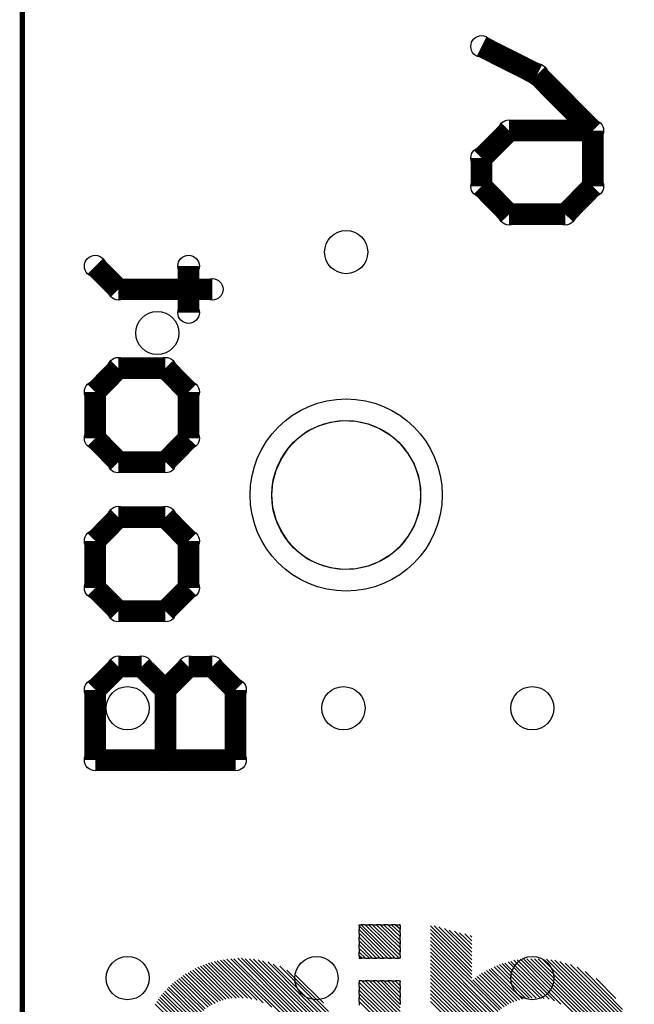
# Model space of a CAD drawing. Extents: x 0 to 23.8, y 0 to 22.7.
# Tile 9 of 14: x 2.8 to 5.7, y 15.2 to 19.8. Entities that reach past the tile are written whole.
import ezdxf

# ---------------------------------------------------------------- set-up
doc = ezdxf.new("R2010")
doc.units = 0
doc.layers.get('0').update_dxf_attribs({"linetype": 'CONTINUOUS'})
for name, color, linetype in [('XIAOESP32C3_GBO', 7, 'CONTINUOUS'), ('XIAOESP32C3_GBS', 6, 'CONTINUOUS'), ('XIAOESP32C3_TXT', 14, 'CONTINUOUS')]:
    doc.layers.add(name, color=color, linetype=linetype)

# ---------------------------------------------------------------- blocks, each defined once
blk = doc.blocks.new('ROUND_2')
blk.add_circle((0, 0), 0.0508)
blk = doc.blocks.new('ROUND_3')
blk.add_circle((0, 0), 0)
blk = doc.blocks.new('ROUND_26')
blk.add_circle((0, 0), 0.4521)
blk = doc.blocks.new('ROUND_24')
blk.add_circle((0, 0), 0.1016)
blk = doc.blocks.new('ROUND_69')
blk.add_circle((0, 0), 0.3505)

msp = doc.modelspace()

# ---------------------------------------------------------------- linework, layer by layer
at = {"layer": 'XIAOESP32C3_GBO'}
for points, const_width in [([(2.83718, 20.08886), (2.83718, 6.11886)], 0.0254), ([(5.26034, 19.52752), (4.99872, 19.6596)], 0.1016), ([(5.52196, 19.26336), (5.26034, 19.52752)], 0.1016), ([(4.99872, 19.13382), (5.12826, 19.26336)], 0.1016), ([(5.12826, 19.26336), (5.52196, 19.26336)], 0.1016), ([(5.52196, 19.26336), (5.52196, 19.00174)], 0.1016), ([(4.99872, 19.00174), (4.99872, 19.13382)], 0.1016), ([(5.12826, 18.86966), (4.99872, 19.00174)], 0.1016), ([(5.52196, 19.00174), (5.39242, 18.86966)], 0.1016), ([(5.39242, 18.86966), (5.12826, 18.86966)], 0.1016), ([(3.2893, 18.5166), (3.18008, 18.62582)], 0.1016), ([(3.6195, 18.62582), (3.6195, 18.40738)], 0.1016), ([(3.73126, 18.5166), (3.2893, 18.5166)], 0.1016), ([(3.18008, 18.034), (3.2893, 18.14576)], 0.1016), ([(3.2893, 18.14576), (3.51028, 18.14576)], 0.1016), ([(3.51028, 18.14576), (3.6195, 18.034)], 0.1016), ([(3.18008, 17.81556), (3.18008, 18.034)], 0.1016), ([(3.6195, 18.034), (3.6195, 17.81556)], 0.1016), ([(3.2893, 17.7038), (3.18008, 17.81556)], 0.1016), ([(3.6195, 17.81556), (3.51028, 17.7038)], 0.1016), ([(3.51028, 17.7038), (3.2893, 17.7038)], 0.1016), ([(3.18008, 17.33296), (3.2893, 17.44472)], 0.1016), ([(3.2893, 17.44472), (3.51028, 17.44472)], 0.1016), ([(3.51028, 17.44472), (3.6195, 17.33296)], 0.1016), ([(3.18008, 17.11198), (3.18008, 17.33296)], 0.1016), ([(3.6195, 17.33296), (3.6195, 17.11198)], 0.1016), ([(3.2893, 17.00276), (3.18008, 17.11198)], 0.1016), ([(3.6195, 17.11198), (3.51028, 17.00276)], 0.1016), ([(3.51028, 17.00276), (3.2893, 17.00276)], 0.1016), ([(3.2893, 16.74114), (3.18008, 16.63192)], 0.1016), ([(3.39852, 16.74114), (3.2893, 16.74114)], 0.1016), ([(3.51028, 16.63192), (3.39852, 16.74114)], 0.1016), ([(3.6195, 16.74114), (3.51028, 16.63192)], 0.1016), ([(3.73126, 16.74114), (3.6195, 16.74114)], 0.1016), ([(3.84048, 16.63192), (3.73126, 16.74114)], 0.1016), ([(3.18008, 16.63192), (3.18008, 16.30172)], 0.1016), ([(3.51028, 16.63192), (3.51028, 16.30172)], 0.1016), ([(3.84048, 16.30172), (3.84048, 16.63192)], 0.1016), ([(3.18008, 16.30172), (3.84048, 16.30172)], 0.1016)]:
    msp.add_lwpolyline(points, dxfattribs=dict(at, const_width=const_width))
for points in [[(4.23164, 17.87398), (4.28752, 17.89176)], [(4.28752, 17.89176), (4.34594, 17.89938)], [(4.34594, 17.89938), (4.4069, 17.89684)], [(4.4069, 17.89684), (4.46278, 17.88414)], [(4.46278, 17.88414), (4.51866, 17.86128)], [(4.13004, 17.81302), (4.1783, 17.84858)], [(4.1783, 17.84858), (4.23164, 17.87398)], [(4.51866, 17.86128), (4.56946, 17.8308)], [(4.0894, 17.76984), (4.13004, 17.81302)], [(4.56946, 17.8308), (4.61518, 17.79016)], [(4.05638, 17.71904), (4.0894, 17.76984)], [(4.61518, 17.79016), (4.65074, 17.74444)], [(4.65074, 17.74444), (4.68122, 17.69364)], [(4.03098, 17.6657), (4.05638, 17.71904)], [(4.01574, 17.60728), (4.03098, 17.6657)], [(4.68122, 17.69364), (4.70154, 17.63776)], [(4.01066, 17.54886), (4.01574, 17.60728)], [(4.70154, 17.63776), (4.7117, 17.57934)], [(4.7117, 17.57934), (4.7117, 17.51838)], [(4.01574, 17.49044), (4.01066, 17.54886)], [(4.7117, 17.51838), (4.70154, 17.45996)], [(4.03098, 17.43202), (4.01574, 17.49044)], [(4.05638, 17.37868), (4.03098, 17.43202)], [(4.70154, 17.45996), (4.68122, 17.40408)], [(4.0894, 17.32788), (4.05638, 17.37868)], [(4.68122, 17.40408), (4.65074, 17.35328)], [(4.13004, 17.2847), (4.0894, 17.32788)], [(4.65074, 17.35328), (4.61518, 17.30756)], [(4.1783, 17.24914), (4.13004, 17.2847)], [(4.61518, 17.30756), (4.56946, 17.26692)], [(4.23164, 17.22374), (4.1783, 17.24914)], [(4.51866, 17.23644), (4.46278, 17.21358)], [(4.56946, 17.26692), (4.51866, 17.23644)], [(4.28752, 17.20596), (4.23164, 17.22374)], [(4.34594, 17.19834), (4.28752, 17.20596)], [(4.4069, 17.20088), (4.34594, 17.19834)], [(4.46278, 17.21358), (4.4069, 17.20088)], [(4.42214, 15.52194), (4.42214, 15.52702)], [(4.42214, 15.52702), (4.4323, 15.52702)], [(4.57454, 15.36954), (4.42214, 15.52194)], [(4.42214, 15.52194), (4.42214, 15.50416)], [(4.45008, 15.52702), (4.4323, 15.52702)], [(4.4323, 15.52702), (4.59232, 15.36954)], [(4.6101, 15.36954), (4.45008, 15.52702)], [(4.45008, 15.52702), (4.46786, 15.52702)], [(4.46786, 15.52702), (4.61518, 15.38224)], [(4.48564, 15.52702), (4.46786, 15.52702)], [(4.61518, 15.40002), (4.48564, 15.52702)], [(4.48564, 15.52702), (4.50342, 15.52702)], [(4.50342, 15.52702), (4.61518, 15.4178)], [(4.5212, 15.52702), (4.50342, 15.52702)], [(4.61518, 15.43558), (4.5212, 15.52702)], [(4.5212, 15.52702), (4.53898, 15.52702)], [(4.53898, 15.52702), (4.61518, 15.45336)], [(4.55676, 15.52702), (4.53898, 15.52702)], [(4.61518, 15.47114), (4.55676, 15.52702)], [(4.55676, 15.52702), (4.57454, 15.52702)], [(4.57454, 15.52702), (4.61518, 15.48892)], [(4.59232, 15.52702), (4.57454, 15.52702)], [(4.61518, 15.5067), (4.59232, 15.52702)], [(4.59232, 15.52702), (4.6101, 15.52702)], [(4.6101, 15.52702), (4.61518, 15.52448)], [(4.61518, 15.52702), (4.6101, 15.52702)], [(4.61518, 15.52448), (4.61518, 15.52702)], [(4.61518, 15.52448), (4.61518, 15.5067)], [(4.75742, 15.52194), (4.953, 15.32636)], [(4.953, 15.34414), (4.7752, 15.52194)], [(4.42214, 15.50416), (4.55676, 15.36954)], [(4.42214, 15.48638), (4.42214, 15.50416)], [(4.53898, 15.36954), (4.42214, 15.48638)], [(4.42214, 15.48638), (4.42214, 15.4686)], [(4.61518, 15.48892), (4.61518, 15.5067)], [(4.61518, 15.48892), (4.61518, 15.47114)], [(4.953, 15.30858), (4.75742, 15.50416)], [(4.75742, 15.48638), (4.953, 15.29334)], [(4.79806, 15.51686), (4.953, 15.36192)], [(4.953, 15.3797), (4.82346, 15.50924)], [(4.84632, 15.50162), (4.953, 15.39748)], [(4.953, 15.41526), (4.87172, 15.49654)], [(4.89458, 15.48892), (4.953, 15.43304)], [(4.953, 15.45082), (4.91998, 15.48384)], [(4.94538, 15.47622), (4.953, 15.4686)], [(4.42214, 15.4686), (4.5212, 15.36954)], [(4.42214, 15.45082), (4.42214, 15.4686)], [(4.50342, 15.36954), (4.42214, 15.45082)], [(4.42214, 15.45082), (4.42214, 15.43304)], [(4.42214, 15.43304), (4.48564, 15.36954)], [(4.42214, 15.41526), (4.42214, 15.43304)], [(4.61518, 15.45336), (4.61518, 15.47114)], [(4.61518, 15.45336), (4.61518, 15.43558)], [(4.61518, 15.4178), (4.61518, 15.43558)], [(4.953, 15.27556), (4.75742, 15.4686)], [(4.75742, 15.45082), (5.08508, 15.1257)], [(5.07492, 15.11808), (4.75742, 15.43304)], [(4.4704, 15.36954), (4.42214, 15.41526)], [(4.42214, 15.41526), (4.42214, 15.39748)], [(4.42214, 15.39748), (4.45262, 15.36954)], [(4.42214, 15.3797), (4.42214, 15.39748)], [(4.61518, 15.4178), (4.61518, 15.40002)], [(4.61518, 15.38224), (4.61518, 15.40002)], [(4.61518, 15.38224), (4.61518, 15.36954)], [(4.75742, 15.41526), (5.06476, 15.10792)], [(5.05714, 15.1003), (4.75742, 15.39748)], [(3.84302, 15.18158), (3.68808, 15.33652)], [(3.70078, 15.3416), (3.85826, 15.18412)], [(3.87604, 15.18158), (3.71348, 15.34668)], [(3.72618, 15.34922), (3.89636, 15.18158)], [(3.91668, 15.1765), (3.74142, 15.3543)], [(3.75412, 15.35684), (3.94208, 15.17142)], [(3.97002, 15.15872), (3.76936, 15.35938)], [(3.7846, 15.36192), (4.01066, 15.1384)], [(4.32054, 14.8463), (3.79984, 15.36446)], [(3.81762, 15.367), (4.32308, 14.86154)], [(4.32562, 14.87678), (3.83286, 15.367)], [(3.85064, 15.36954), (4.32562, 14.89202)], [(4.32562, 14.9098), (3.86842, 15.36954)], [(3.8862, 15.367), (4.32562, 14.92758)], [(4.32562, 14.94536), (3.90652, 15.367)], [(3.9243, 15.36446), (4.32562, 14.96568)], [(4.32054, 14.986), (3.94716, 15.36192)], [(3.96748, 15.35684), (4.318, 15.00632)], [(4.31292, 15.02918), (3.99288, 15.35176)], [(4.01828, 15.3416), (4.3053, 15.05458)], [(4.43484, 15.36954), (4.42214, 15.3797)], [(4.42214, 15.3797), (4.42214, 15.36954)], [(4.42214, 15.36954), (4.43484, 15.36954)], [(4.45262, 15.36954), (4.43484, 15.36954)], [(4.45262, 15.36954), (4.4704, 15.36954)], [(4.48564, 15.36954), (4.4704, 15.36954)], [(4.48564, 15.36954), (4.50342, 15.36954)], [(4.5212, 15.36954), (4.50342, 15.36954)], [(4.5212, 15.36954), (4.53898, 15.36954)], [(4.55676, 15.36954), (4.53898, 15.36954)], [(4.55676, 15.36954), (4.57454, 15.36954)], [(4.59232, 15.36954), (4.57454, 15.36954)], [(4.59232, 15.36954), (4.6101, 15.36954)], [(4.61518, 15.36954), (4.6101, 15.36954)], [(4.75742, 15.3797), (5.04698, 15.09014)], [(5.03936, 15.07998), (4.75742, 15.36192)], [(4.75742, 15.34414), (5.03174, 15.06982)], [(5.08254, 15.33906), (5.23748, 15.18158)], [(5.25526, 15.18158), (5.09524, 15.34414)], [(5.10794, 15.34668), (5.27558, 15.18158)], [(5.29336, 15.17904), (5.12318, 15.35176)], [(5.13588, 15.3543), (5.31622, 15.1765)], [(5.34162, 15.16888), (5.15112, 15.35938)], [(5.16636, 15.36192), (5.3721, 15.15364)], [(5.42798, 15.11554), (5.1816, 15.36446)], [(5.19684, 15.36446), (5.71246, 14.84884)], [(5.715, 14.86662), (5.21208, 15.367)], [(5.22986, 15.367), (5.71754, 14.88186)], [(5.71754, 14.8971), (5.24764, 15.367)], [(5.26542, 15.367), (5.71754, 14.91488)], [(5.71754, 14.93266), (5.2832, 15.367)], [(5.30352, 15.36446), (5.71754, 14.95298)], [(5.715, 14.97076), (5.32384, 15.36192)], [(5.34416, 15.35938), (5.71246, 14.99108)], [(5.70738, 15.01394), (5.36702, 15.3543)], [(5.39242, 15.34668), (5.69976, 15.03934)], [(5.69214, 15.06474), (5.41782, 15.33906)], [(3.60426, 15.29588), (3.74396, 15.15618)], [(3.75666, 15.1638), (3.61696, 15.30096)], [(3.62712, 15.30858), (3.76936, 15.16888)], [(3.78206, 15.17142), (3.63982, 15.31366)], [(3.64998, 15.32128), (3.79476, 15.1765)], [(3.81, 15.17904), (3.66268, 15.32636)], [(3.67538, 15.33144), (3.82524, 15.18158)], [(4.29514, 15.08506), (4.04876, 15.33144)], [(4.08178, 15.31366), (4.27736, 15.11808)], [(5.02666, 15.05966), (4.75742, 15.32636)], [(4.75742, 15.30858), (5.01904, 15.0495)], [(5.01396, 15.0368), (4.75742, 15.2908)], [(4.98856, 15.2908), (5.12572, 15.15364)], [(5.13842, 15.15872), (4.99872, 15.29842)], [(5.01142, 15.3035), (5.15112, 15.1638)], [(5.16382, 15.16888), (5.02158, 15.31112)], [(5.03428, 15.3162), (5.17652, 15.17396)], [(5.19176, 15.1765), (5.04444, 15.32128)], [(5.05714, 15.3289), (5.207, 15.17904)], [(5.22224, 15.18158), (5.06984, 15.33398)], [(5.4483, 15.32636), (5.67944, 15.09522)], [(5.66166, 15.12824), (5.4864, 15.30604)], [(3.6703, 15.10538), (3.53568, 15.24254)], [(3.5433, 15.25016), (3.68046, 15.11554)], [(3.69062, 15.12316), (3.55346, 15.25778)], [(3.56362, 15.2654), (3.69824, 15.13078)], [(3.71094, 15.1384), (3.57378, 15.27302)], [(3.58394, 15.28064), (3.7211, 15.14602)], [(3.73126, 15.1511), (3.5941, 15.28826)], [(4.2545, 15.15872), (4.12496, 15.28826)], [(4.43484, 15.26286), (4.42214, 15.26286)], [(4.42214, 15.26286), (4.42214, 15.25524)], [(4.42214, 15.23746), (4.42214, 15.25524)], [(4.42214, 15.25524), (4.61518, 15.06474)], [(4.61518, 15.08252), (4.43484, 15.26286)], [(4.43484, 15.26286), (4.45262, 15.26286)], [(4.45262, 15.26286), (4.61518, 15.1003)], [(4.4704, 15.26286), (4.45262, 15.26286)], [(4.61518, 15.11808), (4.4704, 15.26286)], [(4.4704, 15.26286), (4.48818, 15.26286)], [(4.48818, 15.26286), (4.61518, 15.13586)], [(4.50596, 15.26286), (4.48818, 15.26286)], [(4.61518, 15.1511), (4.50596, 15.26286)], [(4.50596, 15.26286), (4.52374, 15.26286)], [(4.52374, 15.26286), (4.61518, 15.16888)], [(4.53898, 15.26286), (4.52374, 15.26286)], [(4.61518, 15.18666), (4.53898, 15.26286)], [(4.53898, 15.26286), (4.55676, 15.26286)], [(4.55676, 15.26286), (4.61518, 15.20444)], [(4.57454, 15.26286), (4.55676, 15.26286)], [(4.61518, 15.22222), (4.57454, 15.26286)], [(4.57454, 15.26286), (4.59232, 15.26286)], [(4.59232, 15.26286), (4.61518, 15.24)], [(4.6101, 15.26286), (4.59232, 15.26286)], [(4.61518, 15.25778), (4.6101, 15.26286)], [(4.6101, 15.26286), (4.61518, 15.26286)], [(4.61518, 15.26286), (4.61518, 15.25778)], [(4.61518, 15.24), (4.61518, 15.25778)], [(4.75742, 15.27302), (5.00634, 15.0241)], [(5.00126, 15.0114), (4.75742, 15.25524)], [(5.0927, 15.13332), (4.95808, 15.26794)], [(4.96824, 15.27556), (5.1054, 15.14094)], [(5.11556, 15.14602), (4.9784, 15.28318)], [(5.63118, 15.17904), (5.5372, 15.27302)], [(3.4925, 15.19682), (3.6322, 15.05712)], [(3.63982, 15.06728), (3.50012, 15.20444)], [(3.50774, 15.2146), (3.64744, 15.07744)], [(3.65506, 15.0876), (3.5179, 15.22476)], [(3.52552, 15.23238), (3.66268, 15.09776)], [(4.61518, 15.04696), (4.42214, 15.23746)], [(4.42214, 15.23746), (4.42214, 15.21968)], [(4.42214, 15.2019), (4.42214, 15.21968)], [(4.42214, 15.21968), (4.61518, 15.02918)], [(4.61518, 15.0114), (4.42214, 15.2019)], [(4.42214, 15.2019), (4.42214, 15.18412)], [(4.61518, 15.24), (4.61518, 15.22222)], [(4.61518, 15.20444), (4.61518, 15.22222)], [(4.61518, 15.20444), (4.61518, 15.18666)], [(4.75742, 15.23746), (4.99618, 14.9987)], [(4.99364, 14.986), (4.75742, 15.21968)], [(4.75742, 15.2019), (4.98856, 14.97076)], [(3.46202, 15.15364), (3.60934, 15.00886)], [(3.61442, 15.02156), (3.46964, 15.16634)], [(3.47726, 15.1765), (3.6195, 15.03426)], [(3.62712, 15.04442), (3.48488, 15.18666)], [(4.42214, 15.16634), (4.42214, 15.18412)], [(4.42214, 15.18412), (4.61518, 14.99362)], [(4.61518, 14.97584), (4.42214, 15.16634)], [(4.42214, 15.16634), (4.42214, 15.14856)], [(4.61518, 15.16888), (4.61518, 15.18666)], [(4.61518, 15.16888), (4.61518, 15.1511)], [(4.98602, 14.95806), (4.75742, 15.18412)], [(4.75742, 15.16634), (4.98348, 14.94028)]]:
    msp.add_lwpolyline(points, dxfattribs=at)
at = {"layer": 'XIAOESP32C3_GBS', "const_width": 0.0254}
msp.add_lwpolyline([(2.83718, 20.08886), (2.83718, 6.11886)], dxfattribs=at)
at = {"layer": 'XIAOESP32C3_GBS'}
for points in [[(4.23164, 17.87398), (4.28752, 17.89176)], [(4.28752, 17.89176), (4.34594, 17.89938)], [(4.34594, 17.89938), (4.4069, 17.89684)], [(4.4069, 17.89684), (4.46278, 17.88414)], [(4.46278, 17.88414), (4.51866, 17.86128)], [(4.13004, 17.81302), (4.1783, 17.84858)], [(4.1783, 17.84858), (4.23164, 17.87398)], [(4.51866, 17.86128), (4.56946, 17.8308)], [(4.0894, 17.76984), (4.13004, 17.81302)], [(4.56946, 17.8308), (4.61518, 17.79016)], [(4.05638, 17.71904), (4.0894, 17.76984)], [(4.61518, 17.79016), (4.65074, 17.74444)], [(4.65074, 17.74444), (4.68122, 17.69364)], [(4.03098, 17.6657), (4.05638, 17.71904)], [(4.01574, 17.60728), (4.03098, 17.6657)], [(4.68122, 17.69364), (4.70154, 17.63776)], [(4.01066, 17.54886), (4.01574, 17.60728)], [(4.70154, 17.63776), (4.7117, 17.57934)], [(4.7117, 17.57934), (4.7117, 17.51838)], [(4.01574, 17.49044), (4.01066, 17.54886)], [(4.7117, 17.51838), (4.70154, 17.45996)], [(4.03098, 17.43202), (4.01574, 17.49044)], [(4.05638, 17.37868), (4.03098, 17.43202)], [(4.70154, 17.45996), (4.68122, 17.40408)], [(4.0894, 17.32788), (4.05638, 17.37868)], [(4.68122, 17.40408), (4.65074, 17.35328)], [(4.13004, 17.2847), (4.0894, 17.32788)], [(4.65074, 17.35328), (4.61518, 17.30756)], [(4.1783, 17.24914), (4.13004, 17.2847)], [(4.61518, 17.30756), (4.56946, 17.26692)], [(4.23164, 17.22374), (4.1783, 17.24914)], [(4.51866, 17.23644), (4.46278, 17.21358)], [(4.56946, 17.26692), (4.51866, 17.23644)], [(4.28752, 17.20596), (4.23164, 17.22374)], [(4.34594, 17.19834), (4.28752, 17.20596)], [(4.4069, 17.20088), (4.34594, 17.19834)], [(4.46278, 17.21358), (4.4069, 17.20088)]]:
    msp.add_lwpolyline(points, dxfattribs=at)

# ---------------------------------------------------------------- block references
at = {"layer": 'XIAOESP32C3_GBO'}
for name, p in [('ROUND_2', (4.99872, 19.6596)), ('ROUND_2', (5.26034, 19.52752)), ('ROUND_2', (5.12826, 19.26336)), ('ROUND_2', (5.12826, 19.26336)), ('ROUND_2', (5.52196, 19.26336)), ('ROUND_2', (5.52196, 19.26336)), ('ROUND_2', (4.99872, 19.13382)), ('ROUND_2', (4.99872, 19.00174)), ('ROUND_2', (5.52196, 19.00174)), ('ROUND_2', (5.12826, 18.86966)), ('ROUND_2', (5.39242, 18.86966)), ('ROUND_2', (3.18008, 18.62582)), ('ROUND_2', (3.6195, 18.62582)), ('ROUND_2', (3.2893, 18.5166)), ('ROUND_2', (3.73126, 18.5166)), ('ROUND_2', (3.6195, 18.40738)), ('ROUND_2', (3.2893, 18.14576)), ('ROUND_2', (3.2893, 18.14576)), ('ROUND_2', (3.51028, 18.14576)), ('ROUND_2', (3.18008, 18.034)), ('ROUND_2', (3.6195, 18.034)), ('ROUND_3', (4.34594, 17.89938)), ('ROUND_3', (4.4069, 17.89684)), ('ROUND_3', (4.28752, 17.89176)), ('ROUND_3', (4.46278, 17.88414)), ('ROUND_3', (4.23164, 17.87398)), ('ROUND_3', (4.51866, 17.86128)), ('ROUND_3', (4.1783, 17.84858)), ('ROUND_2', (3.18008, 17.81556)), ('ROUND_2', (3.6195, 17.81556)), ('ROUND_3', (4.56946, 17.8308)), ('ROUND_3', (4.13004, 17.81302)), ('ROUND_3', (4.61518, 17.79016)), ('ROUND_3', (4.0894, 17.76984)), ('ROUND_3', (4.65074, 17.74444)), ('ROUND_2', (3.2893, 17.7038)), ('ROUND_2', (3.51028, 17.7038)), ('ROUND_3', (4.05638, 17.71904)), ('ROUND_3', (4.68122, 17.69364)), ('ROUND_3', (4.03098, 17.6657)), ('ROUND_3', (4.70154, 17.63776)), ('ROUND_3', (4.01574, 17.60728)), ('ROUND_3', (4.7117, 17.57934)), ('ROUND_3', (4.01066, 17.54886)), ('ROUND_3', (4.01066, 17.54886)), ('ROUND_3', (4.7117, 17.51838)), ('ROUND_3', (4.01574, 17.49044)), ('ROUND_2', (3.2893, 17.44472)), ('ROUND_2', (3.2893, 17.44472)), ('ROUND_2', (3.51028, 17.44472)), ('ROUND_3', (4.70154, 17.45996)), ('ROUND_3', (4.03098, 17.43202)), ('ROUND_3', (4.68122, 17.40408)), ('ROUND_3', (4.05638, 17.37868)), ('ROUND_2', (3.18008, 17.33296)), ('ROUND_2', (3.6195, 17.33296)), ('ROUND_3', (4.65074, 17.35328)), ('ROUND_3', (4.0894, 17.32788)), ('ROUND_3', (4.61518, 17.30756)), ('ROUND_3', (4.13004, 17.2847)), ('ROUND_3', (4.56946, 17.26692)), ('ROUND_3', (4.1783, 17.24914)), ('ROUND_3', (4.51866, 17.23644)), ('ROUND_3', (4.23164, 17.22374)), ('ROUND_3', (4.46278, 17.21358)), ('ROUND_3', (4.28752, 17.20596)), ('ROUND_3', (4.4069, 17.20088)), ('ROUND_3', (4.34594, 17.19834)), ('ROUND_2', (3.18008, 17.11198)), ('ROUND_2', (3.6195, 17.11198)), ('ROUND_2', (3.2893, 17.00276)), ('ROUND_2', (3.51028, 17.00276)), ('ROUND_2', (3.2893, 16.74114)), ('ROUND_2', (3.2893, 16.74114)), ('ROUND_2', (3.39852, 16.74114)), ('ROUND_2', (3.6195, 16.74114)), ('ROUND_2', (3.73126, 16.74114)), ('ROUND_2', (3.18008, 16.63192)), ('ROUND_2', (3.51028, 16.63192)), ('ROUND_2', (3.51028, 16.63192)), ('ROUND_2', (3.84048, 16.63192)), ('ROUND_2', (3.18008, 16.30172)), ('ROUND_2', (3.51028, 16.30172)), ('ROUND_2', (3.84048, 16.30172)), ('ROUND_3', (4.45008, 15.52702)), ('ROUND_3', (4.46786, 15.52702)), ('ROUND_3', (4.48564, 15.52702)), ('ROUND_3', (4.50342, 15.52702)), ('ROUND_3', (4.5212, 15.52702)), ('ROUND_3', (4.53898, 15.52702)), ('ROUND_3', (4.55676, 15.52702)), ('ROUND_3', (4.57454, 15.52702)), ('ROUND_3', (4.59232, 15.52702)), ('ROUND_3', (4.6101, 15.52702)), ('ROUND_3', (4.61518, 15.52702)), ('ROUND_3', (4.6101, 15.52702)), ('ROUND_3', (4.59232, 15.52702)), ('ROUND_3', (4.57454, 15.52702)), ('ROUND_3', (4.55676, 15.52702)), ('ROUND_3', (4.53898, 15.52702)), ('ROUND_3', (4.5212, 15.52702)), ('ROUND_3', (4.50342, 15.52702)), ('ROUND_3', (4.48564, 15.52702)), ('ROUND_3', (4.46786, 15.52702)), ('ROUND_3', (4.45008, 15.52702)), ('ROUND_3', (4.4323, 15.52702)), ('ROUND_3', (4.42214, 15.52702)), ('ROUND_3', (4.4323, 15.52702)), ('ROUND_3', (4.61518, 15.52448)), ('ROUND_3', (4.61518, 15.52448)), ('ROUND_3', (4.75742, 15.52194)), ('ROUND_3', (4.7752, 15.52194)), ('ROUND_3', (4.42214, 15.52194)), ('ROUND_3', (4.42214, 15.52194)), ('ROUND_3', (4.79806, 15.51686)), ('ROUND_3', (4.82346, 15.50924)), ('ROUND_3', (4.61518, 15.5067)), ('ROUND_3', (4.61518, 15.5067)), ('ROUND_3', (4.75742, 15.50416)), ('ROUND_3', (4.42214, 15.50416)), ('ROUND_3', (4.42214, 15.50416)), ('ROUND_3', (4.84632, 15.50162)), ('ROUND_3', (4.87172, 15.49654)), ('ROUND_3', (4.89458, 15.48892)), ('ROUND_3', (4.61518, 15.48892)), ('ROUND_3', (4.61518, 15.48892)), ('ROUND_3', (4.75742, 15.48638)), ('ROUND_3', (4.42214, 15.48638)), ('ROUND_3', (4.42214, 15.48638)), ('ROUND_3', (4.91998, 15.48384)), ('ROUND_3', (4.94538, 15.47622)), ('ROUND_3', (4.61518, 15.47114)), ('ROUND_3', (4.61518, 15.47114)), ('ROUND_3', (4.75742, 15.4686)), ('ROUND_3', (4.953, 15.4686)), ('ROUND_3', (4.42214, 15.4686)), ('ROUND_3', (4.42214, 15.4686)), ('ROUND_3', (4.61518, 15.45336)), ('ROUND_3', (4.61518, 15.45336)), ('ROUND_3', (4.953, 15.45082)), ('ROUND_3', (4.75742, 15.45082)), ('ROUND_3', (4.42214, 15.45082)), ('ROUND_3', (4.42214, 15.45082)), ('ROUND_3', (4.61518, 15.43558)), ('ROUND_3', (4.61518, 15.43558)), ('ROUND_3', (4.953, 15.43304)), ('ROUND_3', (4.75742, 15.43304)), ('ROUND_3', (4.42214, 15.43304)), ('ROUND_3', (4.42214, 15.43304)), ('ROUND_3', (4.61518, 15.4178)), ('ROUND_3', (4.61518, 15.4178)), ('ROUND_3', (4.953, 15.41526)), ('ROUND_3', (4.75742, 15.41526)), ('ROUND_3', (4.42214, 15.41526)), ('ROUND_3', (4.42214, 15.41526)), ('ROUND_3', (4.61518, 15.40002)), ('ROUND_3', (4.61518, 15.40002)), ('ROUND_3', (4.953, 15.39748)), ('ROUND_3', (4.75742, 15.39748)), ('ROUND_3', (4.42214, 15.39748)), ('ROUND_3', (4.42214, 15.39748)), ('ROUND_3', (4.61518, 15.38224)), ('ROUND_3', (4.61518, 15.38224)), ('ROUND_3', (4.953, 15.3797)), ('ROUND_3', (4.75742, 15.3797)), ('ROUND_3', (4.42214, 15.3797)), ('ROUND_3', (4.42214, 15.3797)), ('ROUND_3', (3.85064, 15.36954)), ('ROUND_3', (3.86842, 15.36954)), ('ROUND_3', (4.61518, 15.36954)), ('ROUND_3', (4.6101, 15.36954)), ('ROUND_3', (4.59232, 15.36954)), ('ROUND_3', (4.57454, 15.36954)), ('ROUND_3', (4.55676, 15.36954)), ('ROUND_3', (4.53898, 15.36954)), ('ROUND_3', (4.5212, 15.36954)), ('ROUND_3', (4.50342, 15.36954)), ('ROUND_3', (4.48564, 15.36954)), ('ROUND_3', (4.4704, 15.36954)), ('ROUND_3', (4.45262, 15.36954)), ('ROUND_3', (4.43484, 15.36954)), ('ROUND_3', (4.42214, 15.36954)), ('ROUND_3', (4.43484, 15.36954)), ('ROUND_3', (4.45262, 15.36954)), ('ROUND_3', (4.4704, 15.36954)), ('ROUND_3', (4.48564, 15.36954)), ('ROUND_3', (4.50342, 15.36954)), ('ROUND_3', (4.5212, 15.36954)), ('ROUND_3', (4.53898, 15.36954)), ('ROUND_3', (4.55676, 15.36954)), ('ROUND_3', (4.57454, 15.36954)), ('ROUND_3', (4.59232, 15.36954)), ('ROUND_3', (4.6101, 15.36954)), ('ROUND_3', (5.2832, 15.367)), ('ROUND_3', (5.26542, 15.367)), ('ROUND_3', (5.24764, 15.367)), ('ROUND_3', (5.22986, 15.367)), ('ROUND_3', (5.21208, 15.367)), ('ROUND_3', (3.81762, 15.367)), ('ROUND_3', (3.83286, 15.367)), ('ROUND_3', (3.8862, 15.367)), ('ROUND_3', (3.90652, 15.367)), ('ROUND_3', (5.30352, 15.36446)), ('ROUND_3', (5.19684, 15.36446)), ('ROUND_3', (5.1816, 15.36446)), ('ROUND_3', (3.79984, 15.36446)), ('ROUND_3', (3.9243, 15.36446)), ('ROUND_3', (5.32384, 15.36192)), ('ROUND_3', (5.16636, 15.36192)), ('ROUND_3', (4.953, 15.36192)), ('ROUND_3', (4.75742, 15.36192)), ('ROUND_3', (3.7846, 15.36192)), ('ROUND_3', (3.94716, 15.36192)), ('ROUND_3', (5.34416, 15.35938)), ('ROUND_3', (5.15112, 15.35938)), ('ROUND_3', (3.76936, 15.35938)), ('ROUND_3', (3.75412, 15.35684)), ('ROUND_3', (3.96748, 15.35684)), ('ROUND_3', (5.36702, 15.3543)), ('ROUND_3', (5.13588, 15.3543)), ('ROUND_3', (3.74142, 15.3543)), ('ROUND_3', (5.12318, 15.35176)), ('ROUND_3', (3.99288, 15.35176)), ('ROUND_3', (3.72618, 15.34922)), ('ROUND_3', (5.39242, 15.34668)), ('ROUND_3', (5.10794, 15.34668)), ('ROUND_3', (3.71348, 15.34668)), ('ROUND_3', (5.09524, 15.34414)), ('ROUND_3', (4.953, 15.34414)), ('ROUND_3', (4.75742, 15.34414)), ('ROUND_3', (3.70078, 15.3416)), ('ROUND_3', (4.01828, 15.3416)), ('ROUND_3', (5.41782, 15.33906)), ('ROUND_3', (5.08254, 15.33906)), ('ROUND_3', (3.68808, 15.33652)), ('ROUND_3', (5.06984, 15.33398)), ('ROUND_3', (3.67538, 15.33144)), ('ROUND_3', (4.04876, 15.33144)), ('ROUND_3', (5.05714, 15.3289)), ('ROUND_3', (5.4483, 15.32636)), ('ROUND_3', (4.953, 15.32636)), ('ROUND_3', (4.75742, 15.32636)), ('ROUND_3', (3.66268, 15.32636)), ('ROUND_3', (5.04444, 15.32128)), ('ROUND_3', (3.64998, 15.32128)), ('ROUND_3', (5.03428, 15.3162)), ('ROUND_3', (3.63982, 15.31366)), ('ROUND_3', (4.08178, 15.31366)), ('ROUND_3', (5.02158, 15.31112)), ('ROUND_3', (4.953, 15.30858)), ('ROUND_3', (4.75742, 15.30858)), ('ROUND_3', (3.62712, 15.30858)), ('ROUND_3', (5.4864, 15.30604)), ('ROUND_3', (5.01142, 15.3035)), ('ROUND_3', (3.61696, 15.30096)), ('ROUND_3', (4.99872, 15.29842)), ('ROUND_3', (3.60426, 15.29588)), ('ROUND_3', (4.953, 15.29334)), ('ROUND_3', (4.98856, 15.2908)), ('ROUND_3', (4.75742, 15.2908)), ('ROUND_3', (3.5941, 15.28826)), ('ROUND_3', (4.12496, 15.28826)), ('ROUND_3', (4.9784, 15.28318)), ('ROUND_3', (3.58394, 15.28064)), ('ROUND_3', (4.96824, 15.27556)), ('ROUND_3', (4.953, 15.27556)), ('ROUND_3', (4.75742, 15.27302)), ('ROUND_3', (3.57378, 15.27302)), ('ROUND_3', (5.5372, 15.27302)), ('ROUND_3', (4.95808, 15.26794)), ('ROUND_3', (3.56362, 15.2654)), ('ROUND_3', (4.43484, 15.26286)), ('ROUND_3', (4.45262, 15.26286)), ('ROUND_3', (4.4704, 15.26286)), ('ROUND_3', (4.48818, 15.26286)), ('ROUND_3', (4.50596, 15.26286)), ('ROUND_3', (4.52374, 15.26286)), ('ROUND_3', (4.53898, 15.26286)), ('ROUND_3', (4.55676, 15.26286)), ('ROUND_3', (4.57454, 15.26286)), ('ROUND_3', (4.59232, 15.26286)), ('ROUND_3', (4.6101, 15.26286)), ('ROUND_3', (4.61518, 15.26286)), ('ROUND_3', (4.6101, 15.26286)), ('ROUND_3', (4.59232, 15.26286)), ('ROUND_3', (4.57454, 15.26286)), ('ROUND_3', (4.55676, 15.26286)), ('ROUND_3', (4.53898, 15.26286)), ('ROUND_3', (4.52374, 15.26286)), ('ROUND_3', (4.50596, 15.26286)), ('ROUND_3', (4.48818, 15.26286)), ('ROUND_3', (4.4704, 15.26286)), ('ROUND_3', (4.45262, 15.26286)), ('ROUND_3', (4.43484, 15.26286)), ('ROUND_3', (4.42214, 15.26286)), ('ROUND_3', (4.61518, 15.25778)), ('ROUND_3', (4.61518, 15.25778)), ('ROUND_3', (3.55346, 15.25778)), ('ROUND_3', (4.75742, 15.25524)), ('ROUND_3', (4.42214, 15.25524)), ('ROUND_3', (4.42214, 15.25524)), ('ROUND_3', (3.5433, 15.25016)), ('ROUND_3', (3.53568, 15.24254)), ('ROUND_3', (4.61518, 15.24)), ('ROUND_3', (4.61518, 15.24)), ('ROUND_3', (4.75742, 15.23746)), ('ROUND_3', (4.42214, 15.23746)), ('ROUND_3', (4.42214, 15.23746)), ('ROUND_3', (3.52552, 15.23238)), ('ROUND_3', (3.5179, 15.22476)), ('ROUND_3', (4.61518, 15.22222)), ('ROUND_3', (4.61518, 15.22222)), ('ROUND_3', (4.75742, 15.21968)), ('ROUND_3', (4.42214, 15.21968)), ('ROUND_3', (4.42214, 15.21968)), ('ROUND_3', (3.50774, 15.2146)), ('ROUND_3', (4.61518, 15.20444)), ('ROUND_3', (4.61518, 15.20444)), ('ROUND_3', (3.50012, 15.20444)), ('ROUND_3', (4.75742, 15.2019)), ('ROUND_3', (4.42214, 15.2019)), ('ROUND_3', (4.42214, 15.2019)), ('ROUND_3', (3.4925, 15.19682)), ('ROUND_3', (4.61518, 15.18666)), ('ROUND_3', (4.61518, 15.18666)), ('ROUND_3', (3.48488, 15.18666)), ('ROUND_3', (4.75742, 15.18412)), ('ROUND_3', (4.42214, 15.18412)), ('ROUND_3', (4.42214, 15.18412)), ('ROUND_3', (3.85826, 15.18412)), ('ROUND_3', (5.27558, 15.18158)), ('ROUND_3', (5.25526, 15.18158)), ('ROUND_3', (5.23748, 15.18158)), ('ROUND_3', (5.22224, 15.18158)), ('ROUND_3', (3.82524, 15.18158)), ('ROUND_3', (3.84302, 15.18158)), ('ROUND_3', (3.87604, 15.18158)), ('ROUND_3', (3.89636, 15.18158)), ('ROUND_3', (5.29336, 15.17904)), ('ROUND_3', (5.207, 15.17904)), ('ROUND_3', (3.81, 15.17904)), ('ROUND_3', (5.63118, 15.17904)), ('ROUND_3', (5.31622, 15.1765)), ('ROUND_3', (5.19176, 15.1765)), ('ROUND_3', (3.47726, 15.1765)), ('ROUND_3', (3.79476, 15.1765)), ('ROUND_3', (3.91668, 15.1765)), ('ROUND_3', (5.17652, 15.17396)), ('ROUND_3', (3.78206, 15.17142)), ('ROUND_3', (3.94208, 15.17142)), ('ROUND_3', (5.34162, 15.16888)), ('ROUND_3', (5.16382, 15.16888)), ('ROUND_3', (4.61518, 15.16888)), ('ROUND_3', (4.61518, 15.16888)), ('ROUND_3', (3.76936, 15.16888)), ('ROUND_3', (4.75742, 15.16634)), ('ROUND_3', (4.42214, 15.16634)), ('ROUND_3', (4.42214, 15.16634)), ('ROUND_3', (3.46964, 15.16634)), ('ROUND_3', (5.15112, 15.1638)), ('ROUND_3', (3.75666, 15.1638)), ('ROUND_3', (5.13842, 15.15872)), ('ROUND_3', (3.97002, 15.15872)), ('ROUND_3', (4.2545, 15.15872)), ('ROUND_3', (3.74396, 15.15618)), ('ROUND_3', (5.3721, 15.15364)), ('ROUND_3', (5.12572, 15.15364)), ('ROUND_3', (3.46202, 15.15364))]:
    msp.add_blockref(name, p, dxfattribs=at)
at = {"layer": 'XIAOESP32C3_GBS'}
for name, p in [('ROUND_26', (4.36118, 17.54886)), ('ROUND_3', (4.34594, 17.89938)), ('ROUND_3', (4.4069, 17.89684)), ('ROUND_3', (4.28752, 17.89176)), ('ROUND_3', (4.46278, 17.88414)), ('ROUND_3', (4.23164, 17.87398)), ('ROUND_3', (4.51866, 17.86128)), ('ROUND_3', (4.1783, 17.84858)), ('ROUND_3', (4.56946, 17.8308)), ('ROUND_3', (4.13004, 17.81302)), ('ROUND_3', (4.61518, 17.79016)), ('ROUND_3', (4.0894, 17.76984)), ('ROUND_3', (4.65074, 17.74444)), ('ROUND_3', (4.05638, 17.71904)), ('ROUND_3', (4.68122, 17.69364)), ('ROUND_3', (4.03098, 17.6657)), ('ROUND_3', (4.70154, 17.63776)), ('ROUND_3', (4.01574, 17.60728)), ('ROUND_3', (4.7117, 17.57934)), ('ROUND_3', (4.01066, 17.54886)), ('ROUND_3', (4.01066, 17.54886)), ('ROUND_3', (4.7117, 17.51838)), ('ROUND_3', (4.01574, 17.49044)), ('ROUND_3', (4.70154, 17.45996)), ('ROUND_3', (4.03098, 17.43202)), ('ROUND_3', (4.68122, 17.40408)), ('ROUND_3', (4.05638, 17.37868)), ('ROUND_3', (4.65074, 17.35328)), ('ROUND_3', (4.0894, 17.32788)), ('ROUND_3', (4.61518, 17.30756)), ('ROUND_3', (4.13004, 17.2847)), ('ROUND_3', (4.56946, 17.26692)), ('ROUND_3', (4.1783, 17.24914)), ('ROUND_3', (4.51866, 17.23644)), ('ROUND_3', (4.23164, 17.22374)), ('ROUND_3', (4.46278, 17.21358)), ('ROUND_3', (4.28752, 17.20596)), ('ROUND_3', (4.4069, 17.20088)), ('ROUND_3', (4.34594, 17.19834))]:
    msp.add_blockref(name, p, dxfattribs=at)
at = {"layer": 'XIAOESP32C3_TXT'}
for name, p in [('ROUND_24', (4.36118, 18.69186)), ('ROUND_24', (3.47218, 18.31086)), ('ROUND_69', (4.36118, 17.54886)), ('ROUND_24', (3.33248, 16.54556)), ('ROUND_24', (4.34848, 16.54556)), ('ROUND_24', (5.23748, 16.54556)), ('ROUND_24', (3.33248, 15.27556)), ('ROUND_24', (4.22148, 15.27556)), ('ROUND_24', (5.23748, 15.27556))]:
    msp.add_blockref(name, p, dxfattribs=at)

doc.saveas('drawing.dxf')
